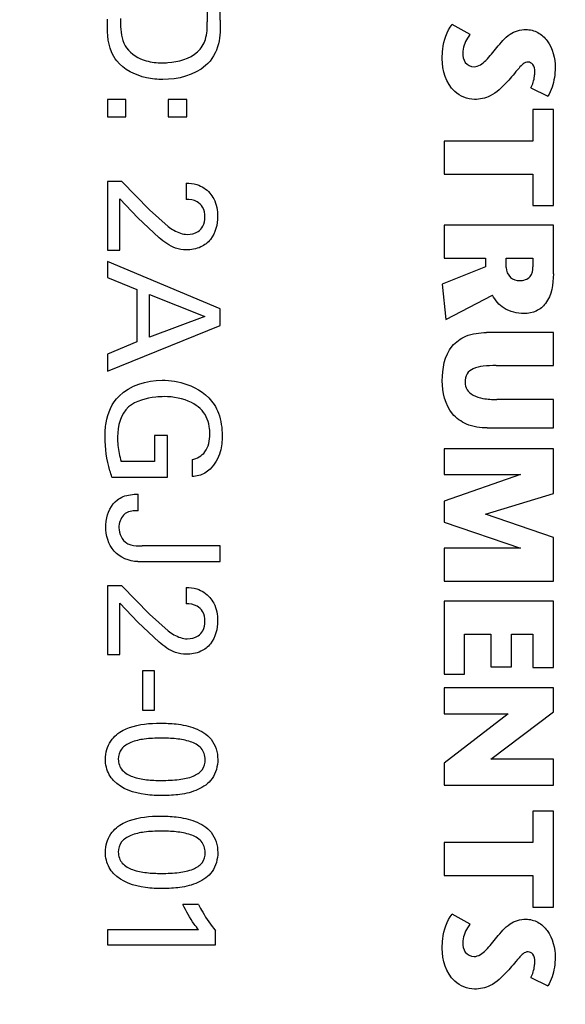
# Model space of a CAD drawing. Header units: inches. Extents: x 0 to 34, y 0 to 22.
# Tile 33 of 124: x 11.028 to 11.1154, y 15.0519 to 15.2097. Entities that reach past the tile are written whole.
import ezdxf

# ---------------------------------------------------------------- set-up
doc = ezdxf.new("R2010")
doc.units = ezdxf.units.IN
doc.header["$LTSCALE"] = 1.87
doc.header["$MEASUREMENT"] = 0
doc.layers.get('0').update_dxf_attribs({"linetype": 'CONTINUOUS'})
doc.layers.add('DIMENSIONS', color=7, linetype='CONTINUOUS')
doc.styles.get("Standard").update_dxf_attribs({"font": 'txt', "width": 0.8})
doc.dimstyles.new('DIMSTYLE_2', dxfattribs={"dimtxt": 0.125, "dimasz": 0.18, "dimexe": 0.125, "dimexo": 0.0625, "dimgap": 0.0625, "dimtad": 0, "dimtih": 1, "dimtoh": 1, "dimlfac": 2, "dimzin": 0, "dimdsep": 46, "dimtxsty": 'STANDARD', "dimblk": '_FILLED', "dimblk1": '_FILLED', "dimblk2": '_FILLED', "dimcen": 0.09, "dimazin": 0, "dimtp": 0.01, "dimtm": 0.01, "dimtfac": 1, "dimtofl": 0, "dimtmove": 0, "dimatfit": 3, "dimldrblk": '_FILLED', "dimfxl": 1, "dimtolj": 1, "dimtzin": 0, "dimarcsym": 0})
doc.dimstyles.new('DIMSTYLE_3', dxfattribs={"dimtxt": 0.125, "dimasz": 0.18, "dimexe": 0.125, "dimexo": 0.0625, "dimgap": 0.0625, "dimtad": 0, "dimtih": 1, "dimtoh": 1, "dimlfac": 2, "dimzin": 0, "dimdsep": 46, "dimtxsty": 'STANDARD', "dimblk": '_FILLED', "dimblk1": '_FILLED', "dimblk2": '_FILLED', "dimcen": 0.09, "dimazin": 0, "dimtp": 0.01, "dimtm": 0.01, "dimtfac": 1, "dimtofl": 0, "dimtmove": 0, "dimatfit": 3, "dimldrblk": '_FILLED', "dimfxl": 1, "dimtolj": 1, "dimtzin": 0, "dimarcsym": 0})

# ---------------------------------------------------------------- blocks, each defined once
blk = doc.blocks.new('_FILLED')
at = {"color": 0, "linetype": 'BYBLOCK'}
blk.add_solid([(0, 0), (-1, 0.1736111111), (-1, -0.1736111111)], dxfattribs=at)
blk = doc.blocks.new('*D8')
at = {"layer": 'DIMENSIONS', "color": 2, "linetype": 'CONTINUOUS'}
for p, q in [((13.0554424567, 15.1803553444), (14.7961090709, 15.1803553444)), ((14.6711090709, 15.1803553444), (14.6711090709, 13.7328159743)), ((14.6711090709, 12.0352766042), (14.6711090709, 13.4828159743)), ((10.6977633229, 12.0352766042), (14.7961090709, 12.0352766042))]:
    blk.add_line(p, q, dxfattribs=at)
at = {"layer": 'DIMENSIONS', "color": 2, "linetype": 'CONTINUOUS', "xscale": 0.18, "yscale": 0.18, "zscale": 0.18}
for p, rotation in [((14.6711090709, 15.1803553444), 90), ((14.6711090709, 12.0352766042), 270)]:
    blk.add_blockref('_FILLED', p, dxfattribs=dict(at, rotation=rotation))
at = {"layer": 'DIMENSIONS', "color": 2, "linetype": 'CONTINUOUS', "insert": (14.6711090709, 13.6703159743), "char_height": 0.125, "width": 1.425, "attachment_point": 2, "line_spacing_factor": 0.9}
blk.add_mtext('159.77{\\ftxt.shx;\\W1.000000;\\H0.125000; }[6.290]', dxfattribs=at)
blk = doc.blocks.new('*D9')
at = {"layer": 'DIMENSIONS', "color": 2, "linetype": 'CONTINUOUS'}
for p, q in [((12.8679404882, 14.9928533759), (12.8679404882, 10.7080922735)), ((10.4216806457, 11.7591939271), (10.4216806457, 10.7080922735)), ((10.4216806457, 10.8330922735), (11.232310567, 10.8330922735)), ((12.8679404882, 10.8330922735), (12.057310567, 10.8330922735))]:
    blk.add_line(p, q, dxfattribs=at)
at = {"layer": 'DIMENSIONS', "color": 2, "linetype": 'CONTINUOUS', "xscale": 0.18, "yscale": 0.18, "zscale": 0.18, "rotation": 180}
blk.add_blockref('_FILLED', (10.4216806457, 10.8330922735), dxfattribs=at)
at = {"layer": 'DIMENSIONS', "color": 2, "linetype": 'CONTINUOUS', "xscale": 0.18, "yscale": 0.18, "zscale": 0.18}
blk.add_blockref('_FILLED', (12.8679404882, 10.8330922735), dxfattribs=at)
at = {"layer": 'DIMENSIONS', "color": 2, "linetype": 'CONTINUOUS', "insert": (11.594810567, 10.8955922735), "char_height": 0.125, "width": 0.7, "attachment_point": 2, "line_spacing_factor": 0.9}
blk.add_mtext('124.27\\P[4.893]', dxfattribs=at)

msp = doc.modelspace()

# ---------------------------------------------------------------- linework, layer by layer
at = {"color": 7, "linetype": 'CONTINUOUS'}
for p, q in [((11.0600975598, 15.2095783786), (11.0600975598, 15.2148037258)), ((11.0580225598, 15.2123012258), (11.0580225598, 15.2093037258)), ((11.1001503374, 15.2073133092), (11.0972545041, 15.2089137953)), ((11.1098350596, 15.1987344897), (11.1125815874, 15.1973849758)), ((11.0449913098, 15.1968796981), (11.0420413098, 15.1968796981)), ((11.0420413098, 15.1968796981), (11.0420413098, 15.1941026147)), ((11.0449913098, 15.1941026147), (11.0449913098, 15.1968796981)), ((11.054719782, 15.1968796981), (11.051769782, 15.1968796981)), ((11.051769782, 15.1968796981), (11.051769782, 15.1941026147)), ((11.054719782, 15.1941026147), (11.054719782, 15.1968796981)), ((11.1134558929, 15.1952588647), (11.110180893, 15.1952588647)), ((11.110180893, 15.1952588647), (11.110180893, 15.1902065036)), ((11.1134558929, 15.1798780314), (11.1134558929, 15.1952588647)), ((11.0420413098, 15.1941026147), (11.0449913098, 15.1941026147)), ((11.051769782, 15.1941026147), (11.054719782, 15.1941026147)), ((11.110180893, 15.1902065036), (11.0959524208, 15.1902065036)), ((11.0959524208, 15.1902065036), (11.0959524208, 15.1849303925)), ((11.0959524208, 15.1849303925), (11.110180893, 15.1849303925)), ((11.110180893, 15.1849303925), (11.110180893, 15.1798780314)), ((11.0443170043, 15.1837300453), (11.0420413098, 15.1837300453)), ((11.0420413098, 15.1837300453), (11.0420413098, 15.172726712)), ((11.0487690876, 15.1792032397), (11.0443170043, 15.1837300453)), ((11.0546218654, 15.1834790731), (11.0546218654, 15.1808545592)), ((11.0440183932, 15.1809562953), (11.0468940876, 15.1779283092)), ((11.0440183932, 15.172726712), (11.0440183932, 15.1809562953)), ((11.0487690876, 15.1792032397), (11.0517461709, 15.1765278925)), ((11.110180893, 15.1798780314), (11.1134558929, 15.1798780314)), ((11.050294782, 15.174727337), (11.0468940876, 15.1779283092)), ((11.1134558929, 15.1767211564), (11.0959524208, 15.1767211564)), ((11.0959524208, 15.1767211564), (11.0959524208, 15.1714416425)), ((11.1134558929, 15.168915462), (11.1134558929, 15.1767211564)), ((11.0420413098, 15.172726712), (11.0440183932, 15.172726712)), ((11.0600975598, 15.1633308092), (11.0420413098, 15.170932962)), ((11.0420413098, 15.170932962), (11.0420413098, 15.1683559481)), ((11.0959524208, 15.1714416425), (11.1025781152, 15.1714416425)), ((11.1025781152, 15.1714416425), (11.1025781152, 15.1700683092)), ((11.105880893, 15.1714416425), (11.110180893, 15.1714416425)), ((11.105880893, 15.1699428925), (11.105880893, 15.1714416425)), ((11.110180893, 15.1714416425), (11.110180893, 15.1700412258)), ((11.1025781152, 15.1700683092), (11.0956545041, 15.1672912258)), ((11.0420413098, 15.1683559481), (11.0467413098, 15.1664065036)), ((11.0467413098, 15.1664065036), (11.0467413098, 15.158027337)), ((11.0956545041, 15.1672912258), (11.096230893, 15.1616384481)), ((11.0487690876, 15.1656058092), (11.0576225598, 15.1621030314)), ((11.0487690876, 15.1587766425), (11.0487690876, 15.1656058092)), ((11.096230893, 15.1616384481), (11.103730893, 15.1655176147)), ((11.0600975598, 15.1606516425), (11.0600975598, 15.1633308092)), ((11.0576225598, 15.1621030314), (11.0487690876, 15.1587766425)), ((11.0420413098, 15.1533516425), (11.0600975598, 15.1606516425)), ((11.1134558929, 15.1595162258), (11.1027545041, 15.1595162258)), ((11.1134558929, 15.154239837), (11.1134558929, 15.1595162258)), ((11.0467413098, 15.158027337), (11.0420413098, 15.1560780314)), ((11.0420413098, 15.1560780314), (11.0420413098, 15.1533516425)), ((11.1043079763, 15.154239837), (11.1134558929, 15.154239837)), ((11.1134558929, 15.1487870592), (11.1043822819, 15.1487870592)), ((11.1134558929, 15.1442370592), (11.1134558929, 15.1487870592)), ((11.1028767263, 15.1442370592), (11.1134558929, 15.1442370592)), ((11.051644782, 15.143002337), (11.0495690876, 15.143002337)), ((11.0495690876, 15.143002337), (11.0495690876, 15.1388759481)), ((11.051644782, 15.1363766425), (11.051644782, 15.143002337)), ((11.1134558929, 15.1409071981), (11.0959524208, 15.1409071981)), ((11.0959524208, 15.1409071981), (11.0959524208, 15.1367565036)), ((11.1134558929, 15.1337592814), (11.1134558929, 15.1409071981)), ((11.055594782, 15.1391780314), (11.055594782, 15.1364516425)), ((11.0495690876, 15.1388759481), (11.0442183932, 15.1388759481)), ((11.0427399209, 15.1363766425), (11.051644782, 15.1363766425)), ((11.0959524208, 15.1367565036), (11.1082072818, 15.1367565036)), ((11.1082072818, 15.1367565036), (11.0959524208, 15.1324842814)), ((11.046944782, 15.1309787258), (11.046944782, 15.1336301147)), ((11.1025781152, 15.1304056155), (11.1134558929, 15.1337592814)), ((11.0959524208, 15.1324842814), (11.0959524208, 15.1291544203)), ((11.1134558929, 15.1266794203), (11.1025781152, 15.1304056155)), ((11.0959524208, 15.1291544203), (11.1082072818, 15.1249565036)), ((11.1134558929, 15.1196801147), (11.1134558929, 15.1266794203)), ((11.0600975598, 15.1253294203), (11.0475683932, 15.1253294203)), ((11.0600975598, 15.122827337), (11.0600975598, 15.1253294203)), ((11.1082072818, 15.1249565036), (11.0959524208, 15.1249565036)), ((11.0959524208, 15.1249565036), (11.0959524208, 15.1196801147)), ((11.0468940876, 15.122827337), (11.0600975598, 15.122827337)), ((11.0443170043, 15.1189308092), (11.0420413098, 15.1189308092)), ((11.0420413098, 15.1189308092), (11.0420413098, 15.1079280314)), ((11.0487690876, 15.1144044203), (11.0443170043, 15.1189308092)), ((11.0546218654, 15.1186801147), (11.0546218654, 15.1160558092)), ((11.0959524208, 15.1196801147), (11.1134558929, 15.1196801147)), ((11.0440183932, 15.1161571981), (11.0468940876, 15.1131294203)), ((11.0440183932, 15.1079280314), (11.0440183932, 15.1161571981)), ((11.1134558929, 15.1164724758), (11.0959524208, 15.1164724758)), ((11.0959524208, 15.1164724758), (11.0959524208, 15.1047676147)), ((11.1134558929, 15.105846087), (11.1134558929, 15.1164724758)), ((11.0487690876, 15.1144044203), (11.0517461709, 15.1117287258)), ((11.050294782, 15.1099280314), (11.0468940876, 15.1131294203)), ((11.0992281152, 15.1111967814), (11.1034531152, 15.1111967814)), ((11.0992281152, 15.1047676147), (11.0992281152, 15.1111967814)), ((11.1034531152, 15.1111967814), (11.1034531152, 15.1059676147)), ((11.1067288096, 15.1111967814), (11.110180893, 15.1111967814)), ((11.1067288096, 15.1059676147), (11.1067288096, 15.1111967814)), ((11.110180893, 15.1111967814), (11.110180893, 15.105846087)), ((11.0420413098, 15.1079280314), (11.0440183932, 15.1079280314)), ((11.1034531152, 15.1059676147), (11.1067288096, 15.1059676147)), ((11.0495690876, 15.1053030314), (11.0476670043, 15.1053030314)), ((11.0476670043, 15.1053030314), (11.0476670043, 15.0990266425)), ((11.0495690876, 15.0990266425), (11.0495690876, 15.1053030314)), ((11.0959524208, 15.1047676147), (11.0992281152, 15.1047676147)), ((11.110180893, 15.105846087), (11.1134558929, 15.105846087)), ((11.1134558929, 15.1025905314), (11.0959524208, 15.1025905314)), ((11.0959524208, 15.1025905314), (11.0959524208, 15.098439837)), ((11.1134558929, 15.0987655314), (11.1134558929, 15.1025905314)), ((11.0476670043, 15.0990266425), (11.0495690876, 15.0990266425)), ((11.0959524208, 15.098439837), (11.1062065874, 15.098439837)), ((11.1062065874, 15.098439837), (11.0959524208, 15.0905328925)), ((11.1034329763, 15.0911634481), (11.1134558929, 15.0987655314)), ((11.0959524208, 15.0905328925), (11.0959524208, 15.0870065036)), ((11.1134558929, 15.0911634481), (11.1034329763, 15.0911634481)), ((11.1134558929, 15.0870065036), (11.1134558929, 15.0911634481)), ((11.0959524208, 15.0870065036), (11.1134558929, 15.0870065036)), ((11.1134558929, 15.0828426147), (11.110180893, 15.0828426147)), ((11.110180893, 15.0828426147), (11.110180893, 15.0777967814)), ((11.1134558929, 15.0674683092), (11.1134558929, 15.0828426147)), ((11.110180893, 15.0777967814), (11.0959524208, 15.0777967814)), ((11.0959524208, 15.0777967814), (11.0959524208, 15.0725203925)), ((11.0959524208, 15.0725203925), (11.110180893, 15.0725203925)), ((11.110180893, 15.0725203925), (11.110180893, 15.0674683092)), ((11.0566225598, 15.0678551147), (11.054119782, 15.0678551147)), ((11.110180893, 15.0674683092), (11.1134558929, 15.0674683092)), ((11.1001503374, 15.0647419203), (11.0972545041, 15.0663426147)), ((11.0566225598, 15.0638266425), (11.0420413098, 15.0638266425)), ((11.0420413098, 15.0638266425), (11.0420413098, 15.0614259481)), ((11.0593482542, 15.0614259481), (11.0593482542, 15.0636537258)), ((11.0420413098, 15.0614259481), (11.0593482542, 15.0614259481)), ((11.1098350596, 15.0561634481), (11.1125815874, 15.0548134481))]:
    msp.add_line(p, q, dxfattribs=at)
for points, knots in [([(11.0435163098, 15.2030747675), (11.0431643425, 15.2034987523), (11.0419623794, 15.2055283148), (11.0420413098, 15.2079697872), (11.0420413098, 15.2097276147)], [0, 0, 0, 0, 0.238662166, 1, 1, 1, 1]), ([(11.0440933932, 15.2098531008), (11.0440933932, 15.2094203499), (11.0441163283, 15.2078193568), (11.0443797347, 15.2060758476), (11.0450933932, 15.2051262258)], [0, 0, 0, 0, 0.2670240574, 1, 1, 1, 1]), ([(11.0564461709, 15.204502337), (11.0570333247, 15.2050316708), (11.0579846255, 15.2065996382), (11.0580225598, 15.2083659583), (11.0580225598, 15.2093037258)], [0, 0, 0, 0, 0.4574051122, 1, 1, 1, 1]), ([(11.0600975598, 15.2095783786), (11.0600975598, 15.2083078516), (11.0601338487, 15.2056659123), (11.0587739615, 15.203171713), (11.0577482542, 15.2022982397)], [0, 0, 0, 0, 0.4853493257, 1, 1, 1, 1]), ([(11.0956545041, 15.203410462), (11.0956545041, 15.2039208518), (11.0957617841, 15.2058353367), (11.0963666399, 15.2078092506), (11.0972545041, 15.2089137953)], [0, 0, 0, 0, 0.2647878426, 1, 1, 1, 1]), ([(11.1001503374, 15.2073133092), (11.100000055, 15.2071146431), (11.0993637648, 15.2062393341), (11.0989295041, 15.205151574), (11.0989295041, 15.2043124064)], [0, 0, 0, 0, 0.2288990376, 1, 1, 1, 1]), ([(11.1043822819, 15.2051872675), (11.105045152, 15.2059427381), (11.1062176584, 15.2074929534), (11.1081696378, 15.2080864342), (11.1090545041, 15.2080864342)], [0, 0, 0, 0, 0.5317969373, 1, 1, 1, 1]), ([(11.1090545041, 15.2080864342), (11.1097140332, 15.2080864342), (11.1110656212, 15.2077374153), (11.1131756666, 15.2057462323), (11.113754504, 15.2034596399), (11.113754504, 15.2019625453)], [0, 0, 0, 0, 0.2337626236, 0.4693717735, 1, 1, 1, 1]), ([(11.0450933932, 15.2051262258), (11.0458393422, 15.2041310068), (11.0478160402, 15.2029323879), (11.04994353, 15.2027492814), (11.0508204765, 15.2027492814)], [0, 0, 0, 0, 0.5864808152, 1, 1, 1, 1]), ([(11.0508204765, 15.2027492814), (11.0511207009, 15.2027492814), (11.0530827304, 15.2028272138), (11.0552049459, 15.2033759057), (11.0564461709, 15.204502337)], [0, 0, 0, 0, 0.1519064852, 1, 1, 1, 1]), ([(11.0989295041, 15.2043124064), (11.0989295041, 15.2037945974), (11.0991327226, 15.202674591), (11.1002310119, 15.2021117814), (11.1007538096, 15.2021117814)], [0, 0, 0, 0, 0.4976029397, 1, 1, 1, 1]), ([(11.1007538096, 15.2021117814), (11.101470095, 15.2021117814), (11.1029208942, 15.203222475), (11.1037927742, 15.2045113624), (11.1043822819, 15.2051872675)], [0, 0, 0, 0, 0.444028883, 1, 1, 1, 1]), ([(11.0509190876, 15.2000738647), (11.0500319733, 15.2000738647), (11.0473366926, 15.2003179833), (11.0446598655, 15.2016498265), (11.0435163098, 15.2030747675)], [0, 0, 0, 0, 0.3268440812, 1, 1, 1, 1]), ([(11.1008017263, 15.1968831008), (11.099665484, 15.1968831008), (11.0965977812, 15.1982155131), (11.0956545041, 15.2015437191), (11.0956545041, 15.203410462)], [0, 0, 0, 0, 0.3783709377, 1, 1, 1, 1]), ([(11.1094072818, 15.2028611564), (11.1088291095, 15.2028611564), (11.1075863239, 15.2015568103), (11.1067195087, 15.2004002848), (11.1060572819, 15.1996839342)], [0, 0, 0, 0, 0.3721201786, 1, 1, 1, 1]), ([(11.1104788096, 15.2013115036), (11.1104788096, 15.2017122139), (11.1103795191, 15.2024603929), (11.1096897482, 15.2028611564), (11.1094072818, 15.2028611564)], [0, 0, 0, 0, 0.58653984, 1, 1, 1, 1]), ([(11.1098350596, 15.1987344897), (11.1101699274, 15.1992939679), (11.1104297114, 15.200183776), (11.1104788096, 15.2010724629), (11.1104788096, 15.2013115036)], [0, 0, 0, 0, 0.7317397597, 1, 1, 1, 1]), ([(11.113754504, 15.2019625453), (11.113754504, 15.2014371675), (11.1136110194, 15.1998580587), (11.1131414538, 15.198285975), (11.1125815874, 15.1973849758)], [0, 0, 0, 0, 0.3312271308, 1, 1, 1, 1]), ([(11.1060572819, 15.1996839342), (11.1052528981, 15.1988236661), (11.1037591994, 15.197314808), (11.1016639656, 15.1968831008), (11.1008017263, 15.1968831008)], [0, 0, 0, 0, 0.5773313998, 1, 1, 1, 1]), ([(11.0546218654, 15.1834790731), (11.055204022, 15.1834628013), (11.0566240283, 15.1833288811), (11.0578822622, 15.1825019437), (11.0584225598, 15.1818786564)], [0, 0, 0, 0, 0.4138446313, 1, 1, 1, 1]), ([(11.0584225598, 15.1818786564), (11.0586665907, 15.1815926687), (11.0594173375, 15.1804720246), (11.0596704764, 15.1790885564), (11.0596704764, 15.1781283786)], [0, 0, 0, 0, 0.2813739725, 1, 1, 1, 1]), ([(11.0576461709, 15.1780300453), (11.0576461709, 15.1785820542), (11.0574805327, 15.1795967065), (11.0562748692, 15.1807146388), (11.0552198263, 15.1808545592), (11.0546218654, 15.1808545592)], [0, 0, 0, 0, 0.3543952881, 0.6161030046, 1, 1, 1, 1]), ([(11.0596704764, 15.1781283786), (11.0596704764, 15.1768477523), (11.0591693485, 15.1747544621), (11.0569199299, 15.1730102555), (11.0554201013, 15.1727776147), (11.0546218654, 15.1727776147)], [0, 0, 0, 0, 0.4675364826, 0.7085766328, 1, 1, 1, 1]), ([(11.0548218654, 15.1752528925), (11.0554184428, 15.1752528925), (11.0564482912, 15.1754643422), (11.057502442, 15.1766008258), (11.0576461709, 15.1775252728), (11.0576461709, 15.1780300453)], [0, 0, 0, 0, 0.4027321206, 0.6592427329, 1, 1, 1, 1]), ([(11.0517461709, 15.1765278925), (11.0520475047, 15.1763084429), (11.0529579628, 15.1756666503), (11.0540741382, 15.1752528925), (11.0548218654, 15.1752528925)], [0, 0, 0, 0, 0.3326848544, 1, 1, 1, 1]), ([(11.0546218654, 15.1727776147), (11.054052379, 15.1727776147), (11.052409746, 15.1730163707), (11.0511130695, 15.1740808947), (11.050294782, 15.174727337)], [0, 0, 0, 0, 0.3532113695, 1, 1, 1, 1]), ([(11.105880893, 15.1699428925), (11.105880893, 15.1693653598), (11.1063919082, 15.1682259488), (11.1075226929, 15.1678405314), (11.108030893, 15.1678405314)], [0, 0, 0, 0, 0.5319289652, 1, 1, 1, 1]), ([(11.108030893, 15.1678405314), (11.1086474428, 15.1678405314), (11.1099730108, 15.1682268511), (11.110180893, 15.169513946), (11.110180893, 15.1700412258)], [0, 0, 0, 0, 0.5390223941, 1, 1, 1, 1]), ([(11.1134558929, 15.168915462), (11.1134558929, 15.1672865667), (11.1130962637, 15.1647905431), (11.1107800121, 15.162805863), (11.1094457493, 15.1625641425), (11.1087836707, 15.1625641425)], [0, 0, 0, 0, 0.5564300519, 0.7738341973, 1, 1, 1, 1]), ([(11.1087836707, 15.1625641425), (11.1076686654, 15.1625641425), (11.1055305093, 15.1630298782), (11.1041386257, 15.1646890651), (11.103730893, 15.1655176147)], [0, 0, 0, 0, 0.5469882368, 1, 1, 1, 1]), ([(11.0956545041, 15.1517884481), (11.0956545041, 15.1537103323), (11.0961861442, 15.1568587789), (11.099551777, 15.1592660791), (11.1016327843, 15.1595162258), (11.1027545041, 15.1595162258)], [0, 0, 0, 0, 0.4864755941, 0.716065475, 1, 1, 1, 1]), ([(11.1043079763, 15.154239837), (11.1036029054, 15.154239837), (11.1023570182, 15.1541977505), (11.1006926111, 15.1538817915), (11.0994730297, 15.1529586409), (11.0993031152, 15.152004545), (11.0993031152, 15.1515370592)], [0, 0, 0, 0, 0.3292603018, 0.5821449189, 0.7816892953, 1, 1, 1, 1]), ([(11.050769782, 15.1518801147), (11.0521171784, 15.1518801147), (11.0552805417, 15.1514292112), (11.0581136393, 15.1495053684), (11.0591211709, 15.1480044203)], [0, 0, 0, 0, 0.427046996, 1, 1, 1, 1]), ([(11.1028767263, 15.1442370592), (11.1017472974, 15.1442370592), (11.0996374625, 15.1445355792), (11.0963542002, 15.1469233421), (11.0956545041, 15.1499454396), (11.0956545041, 15.1517884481)], [0, 0, 0, 0, 0.2895373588, 0.5275313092, 1, 1, 1, 1]), ([(11.0993031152, 15.1515370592), (11.0993031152, 15.1511330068), (11.099529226, 15.150266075), (11.1006688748, 15.1493518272), (11.1023476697, 15.1488693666), (11.1036469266, 15.1487870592), (11.1043822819, 15.1487870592)], [0, 0, 0, 0, 0.1896660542, 0.3923264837, 0.6548171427, 1, 1, 1, 1]), ([(11.0416413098, 15.142802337), (11.0416413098, 15.1435536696), (11.0417663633, 15.1458854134), (11.0427539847, 15.1482386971), (11.0438926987, 15.1493537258)], [0, 0, 0, 0, 0.3203898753, 1, 1, 1, 1]), ([(11.0510954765, 15.1492551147), (11.0506582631, 15.1492551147), (11.0486909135, 15.1491392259), (11.0466024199, 15.148601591), (11.0454190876, 15.1476037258)], [0, 0, 0, 0, 0.2202454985, 1, 1, 1, 1]), ([(11.0568968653, 15.1473294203), (11.0564738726, 15.1477098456), (11.0547423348, 15.1488847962), (11.0525947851, 15.1492551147), (11.0510954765, 15.1492551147)], [0, 0, 0, 0, 0.2750686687, 1, 1, 1, 1]), ([(11.0584225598, 15.1432537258), (11.0584225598, 15.143661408), (11.058343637, 15.1451242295), (11.0576958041, 15.1466238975), (11.0568968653, 15.1473294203)], [0, 0, 0, 0, 0.2766674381, 1, 1, 1, 1]), ([(11.0591211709, 15.1480044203), (11.059415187, 15.1475692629), (11.0601829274, 15.1459802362), (11.0603961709, 15.1441992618), (11.0603961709, 15.1429787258)], [0, 0, 0, 0, 0.3008367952, 1, 1, 1, 1]), ([(11.0427399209, 15.1363766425), (11.0426279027, 15.1367126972), (11.0419641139, 15.1387848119), (11.0416413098, 15.1409797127), (11.0416413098, 15.142802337)], [0, 0, 0, 0, 0.16272668, 1, 1, 1, 1]), ([(11.0436420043, 15.142802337), (11.0436420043, 15.1423358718), (11.0436970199, 15.1410087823), (11.043966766, 15.1396981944), (11.0442183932, 15.1388759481)], [0, 0, 0, 0, 0.351690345, 1, 1, 1, 1]), ([(11.055594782, 15.1391780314), (11.0563774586, 15.139306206), (11.0581045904, 15.1403288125), (11.0584225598, 15.1422668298), (11.0584225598, 15.1432537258)], [0, 0, 0, 0, 0.4455635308, 1, 1, 1, 1]), ([(11.0603961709, 15.1429787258), (11.0603961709, 15.1421222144), (11.0602420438, 15.1401765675), (11.059233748, 15.1384034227), (11.0584704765, 15.1376516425)], [0, 0, 0, 0, 0.4442842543, 1, 1, 1, 1]), ([(11.0584704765, 15.1376516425), (11.058220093, 15.1374119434), (11.057387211, 15.1367402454), (11.0563022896, 15.1365027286), (11.055594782, 15.1364516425)], [0, 0, 0, 0, 0.3282500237, 1, 1, 1, 1]), ([(11.0436420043, 15.1327315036), (11.0439176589, 15.1329348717), (11.0449442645, 15.1334946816), (11.0461324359, 15.1336301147), (11.046944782, 15.1336301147)], [0, 0, 0, 0, 0.296609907, 1, 1, 1, 1]), ([(11.0417670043, 15.1284287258), (11.0417670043, 15.1287283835), (11.0418662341, 15.1303012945), (11.0426165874, 15.1319548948), (11.0436420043, 15.1327315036)], [0, 0, 0, 0, 0.1889427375, 1, 1, 1, 1]), ([(11.0449676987, 15.1305787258), (11.0448311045, 15.1304927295), (11.0441567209, 15.1299214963), (11.0438656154, 15.128969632), (11.0438656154, 15.1282558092)], [0, 0, 0, 0, 0.1844199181, 1, 1, 1, 1]), ([(11.0468940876, 15.122827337), (11.0455050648, 15.122827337), (11.0425464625, 15.1240679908), (11.0417670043, 15.1270517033), (11.0417670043, 15.1284287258)], [0, 0, 0, 0, 0.5021692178, 1, 1, 1, 1]), ([(11.0451406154, 15.1257537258), (11.0453293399, 15.1256433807), (11.0461165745, 15.1253524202), (11.0469589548, 15.1253294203), (11.0475683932, 15.1253294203)], [0, 0, 0, 0, 0.2640116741, 1, 1, 1, 1]), ([(11.0546218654, 15.1186801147), (11.0552040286, 15.1186638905), (11.0566240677, 15.1185297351), (11.0578822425, 15.1177027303), (11.0584225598, 15.1170794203)], [0, 0, 0, 0, 0.4138379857, 1, 1, 1, 1]), ([(11.0584225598, 15.1170794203), (11.0586665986, 15.1167935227), (11.0594174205, 15.1156730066), (11.0596704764, 15.1142895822), (11.0596704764, 15.1133294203)], [0, 0, 0, 0, 0.2813432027, 1, 1, 1, 1]), ([(11.0576461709, 15.1132308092), (11.0576461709, 15.1137828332), (11.0574804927, 15.1147975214), (11.0562749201, 15.1159155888), (11.0552198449, 15.1160558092), (11.0546218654, 15.1160558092)], [0, 0, 0, 0, 0.3543884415, 0.6161089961, 1, 1, 1, 1]), ([(11.0596704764, 15.1133294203), (11.0596704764, 15.1120488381), (11.0591692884, 15.1099556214), (11.0569199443, 15.1082113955), (11.0554201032, 15.1079787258), (11.0546218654, 15.1079787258)], [0, 0, 0, 0, 0.467526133, 0.7085723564, 1, 1, 1, 1]), ([(11.0548218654, 15.1104537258), (11.0554184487, 15.1104537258), (11.0564482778, 15.1106652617), (11.0575024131, 15.1118016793), (11.0576461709, 15.1127260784), (11.0576461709, 15.1132308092)], [0, 0, 0, 0, 0.402746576, 0.6592620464, 1, 1, 1, 1]), ([(11.0517461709, 15.1117287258), (11.052047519, 15.111509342), (11.0529580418, 15.1108676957), (11.054074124, 15.1104537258), (11.0548218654, 15.1104537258)], [0, 0, 0, 0, 0.3326644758, 1, 1, 1, 1]), ([(11.0546218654, 15.1079787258), (11.0540523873, 15.1079787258), (11.0524097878, 15.1082172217), (11.0511130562, 15.1092816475), (11.050294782, 15.1099280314)], [0, 0, 0, 0, 0.3532182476, 1, 1, 1, 1]), ([(11.0445676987, 15.0958058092), (11.0448840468, 15.0959635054), (11.0467473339, 15.0967613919), (11.0488272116, 15.0969315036), (11.050494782, 15.0969315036)], [0, 0, 0, 0, 0.1748968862, 1, 1, 1, 1]), ([(11.050494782, 15.0969315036), (11.0513371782, 15.0969315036), (11.0532248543, 15.0968471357), (11.0560907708, 15.0962698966), (11.0590040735, 15.0945591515), (11.0596975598, 15.0922604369), (11.0596975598, 15.0911259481)], [0, 0, 0, 0, 0.2080243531, 0.4651418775, 0.7198452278, 1, 1, 1, 1]), ([(11.0416926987, 15.0911766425), (11.0416926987, 15.0921840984), (11.0422453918, 15.0941374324), (11.0437743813, 15.0954143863), (11.0445676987, 15.0958058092)], [0, 0, 0, 0, 0.5324587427, 1, 1, 1, 1]), ([(11.0506204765, 15.0945308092), (11.0497203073, 15.0945308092), (11.0480672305, 15.0944574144), (11.0458651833, 15.0939997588), (11.0441406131, 15.0929534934), (11.0437676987, 15.0917259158), (11.0437676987, 15.0911530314)], [0, 0, 0, 0, 0.3196906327, 0.5851649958, 0.7965429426, 1, 1, 1, 1]), ([(11.0576968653, 15.091102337), (11.0576968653, 15.0917466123), (11.0571970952, 15.0931232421), (11.0552266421, 15.0940950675), (11.0530148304, 15.0944777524), (11.0514257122, 15.0945308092), (11.0506204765, 15.0945308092)], [0, 0, 0, 0, 0.2226842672, 0.4526859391, 0.7216821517, 1, 1, 1, 1]), ([(11.0430183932, 15.0877287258), (11.0427502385, 15.0880133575), (11.0420009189, 15.0890294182), (11.0416926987, 15.0903165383), (11.0416926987, 15.0911766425)], [0, 0, 0, 0, 0.3125528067, 1, 1, 1, 1]), ([(11.0437676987, 15.0911530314), (11.0437676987, 15.0905298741), (11.0442498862, 15.0891985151), (11.0461459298, 15.0882221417), (11.048309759, 15.0878154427), (11.0498714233, 15.087752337), (11.0506676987, 15.087752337)], [0, 0, 0, 0, 0.2204371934, 0.4495241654, 0.7183235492, 1, 1, 1, 1]), ([(11.0506676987, 15.087752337), (11.0516193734, 15.087752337), (11.0533380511, 15.0878192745), (11.0556057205, 15.0882581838), (11.0573447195, 15.0893071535), (11.0576968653, 15.090532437), (11.0576968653, 15.091102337)], [0, 0, 0, 0, 0.3311365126, 0.5962071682, 0.8017025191, 1, 1, 1, 1]), ([(11.0596975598, 15.0911259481), (11.0596975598, 15.0900518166), (11.0591510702, 15.0879034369), (11.0565361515, 15.0860897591), (11.0537262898, 15.0854339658), (11.0518125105, 15.0853280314), (11.050894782, 15.0853280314)], [0, 0, 0, 0, 0.2727431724, 0.5149488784, 0.7669706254, 1, 1, 1, 1]), ([(11.050894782, 15.0853280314), (11.0499753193, 15.0853280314), (11.0472294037, 15.0854184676), (11.0442920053, 15.0863669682), (11.0430183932, 15.0877287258)], [0, 0, 0, 0, 0.3302676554, 1, 1, 1, 1]), ([(11.0416926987, 15.076277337), (11.0416926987, 15.077284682), (11.0422453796, 15.0792378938), (11.0437744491, 15.0805144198), (11.0445676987, 15.0809058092)], [0, 0, 0, 0, 0.5324526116, 1, 1, 1, 1]), ([(11.0445676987, 15.0809058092), (11.0448840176, 15.0810636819), (11.0467471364, 15.0818621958), (11.0488271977, 15.0820321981), (11.050494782, 15.0820321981)], [0, 0, 0, 0, 0.1749172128, 1, 1, 1, 1]), ([(11.050494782, 15.0820321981), (11.0513371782, 15.0820321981), (11.0532248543, 15.0819478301), (11.0560907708, 15.081370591), (11.0590040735, 15.0796598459), (11.0596975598, 15.0773611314), (11.0596975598, 15.0762266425)], [0, 0, 0, 0, 0.2080243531, 0.4651418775, 0.7198452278, 1, 1, 1, 1]), ([(11.0506204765, 15.0796315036), (11.0497203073, 15.0796315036), (11.0480672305, 15.0795581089), (11.0458651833, 15.0791004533), (11.0441406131, 15.0780541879), (11.0437676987, 15.0768266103), (11.0437676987, 15.0762537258)], [0, 0, 0, 0, 0.3196906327, 0.5851649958, 0.7965429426, 1, 1, 1, 1]), ([(11.0576968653, 15.0762030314), (11.0576968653, 15.0768473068), (11.0571970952, 15.0782239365), (11.0552266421, 15.079195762), (11.0530148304, 15.0795784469), (11.0514257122, 15.0796315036), (11.0506204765, 15.0796315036)], [0, 0, 0, 0, 0.2226842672, 0.4526859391, 0.7216821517, 1, 1, 1, 1]), ([(11.0430183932, 15.0728294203), (11.0427502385, 15.073114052), (11.0420009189, 15.0741301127), (11.0416926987, 15.0754172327), (11.0416926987, 15.076277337)], [0, 0, 0, 0, 0.3125528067, 1, 1, 1, 1]), ([(11.0437676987, 15.0762537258), (11.0437676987, 15.0756305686), (11.0442498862, 15.0742992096), (11.0461459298, 15.0733228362), (11.048309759, 15.0729161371), (11.0498714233, 15.0728530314), (11.0506676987, 15.0728530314)], [0, 0, 0, 0, 0.2204371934, 0.4495241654, 0.7183235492, 1, 1, 1, 1]), ([(11.0506676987, 15.0728530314), (11.0516193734, 15.0728530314), (11.0533380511, 15.0729199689), (11.0556057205, 15.0733588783), (11.0573447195, 15.0744078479), (11.0576968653, 15.0756331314), (11.0576968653, 15.0762030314)], [0, 0, 0, 0, 0.3311365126, 0.5962071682, 0.8017025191, 1, 1, 1, 1]), ([(11.0596975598, 15.0762266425), (11.0596975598, 15.0751525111), (11.0591510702, 15.0730041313), (11.0565361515, 15.0711904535), (11.0537262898, 15.0705346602), (11.0518125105, 15.0704287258), (11.050894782, 15.0704287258)], [0, 0, 0, 0, 0.2727431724, 0.5149488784, 0.7669706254, 1, 1, 1, 1]), ([(11.050894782, 15.0704287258), (11.0499753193, 15.0704287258), (11.0472294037, 15.0705191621), (11.0442920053, 15.0714676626), (11.0430183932, 15.0728294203)], [0, 0, 0, 0, 0.3302676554, 1, 1, 1, 1]), ([(11.0566225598, 15.0638266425), (11.0563777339, 15.064118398), (11.0554346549, 15.0653915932), (11.0546306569, 15.0667668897), (11.054119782, 15.0678551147)], [0, 0, 0, 0, 0.240592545, 1, 1, 1, 1]), ([(11.0566225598, 15.0678551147), (11.0568347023, 15.0674475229), (11.0576475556, 15.0659887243), (11.0585636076, 15.0645767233), (11.0593482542, 15.0636537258)], [0, 0, 0, 0, 0.2749921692, 1, 1, 1, 1]), ([(11.0956545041, 15.0608426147), (11.0956545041, 15.0613521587), (11.0957618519, 15.0632657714), (11.0963682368, 15.0652371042), (11.0972545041, 15.0663426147)], [0, 0, 0, 0, 0.2644988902, 1, 1, 1, 1]), ([(11.1043822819, 15.0626127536), (11.105044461, 15.0633700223), (11.106216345, 15.0649225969), (11.1081697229, 15.065514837), (11.1090545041, 15.065514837)], [0, 0, 0, 0, 0.5320430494, 1, 1, 1, 1]), ([(11.1090545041, 15.065514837), (11.1097140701, 15.065514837), (11.111065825, 15.0651652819), (11.1131748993, 15.0631736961), (11.113754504, 15.0608878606), (11.113754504, 15.0593912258)], [0, 0, 0, 0, 0.2337975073, 0.4694853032, 1, 1, 1, 1]), ([(11.1001503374, 15.0647419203), (11.1000000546, 15.0645432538), (11.099363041, 15.0636671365), (11.0989295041, 15.0625779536), (11.0989295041, 15.0617377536)], [0, 0, 0, 0, 0.2286825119, 1, 1, 1, 1]), ([(11.1007538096, 15.0595405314), (11.1014702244, 15.0595405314), (11.1029195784, 15.0606517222), (11.1037918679, 15.0619390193), (11.1043822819, 15.0626127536)], [0, 0, 0, 0, 0.4443592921, 1, 1, 1, 1]), ([(11.1008017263, 15.0543120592), (11.0996654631, 15.0543120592), (11.0965966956, 15.0556451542), (11.0956545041, 15.0589749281), (11.0956545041, 15.0608426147)], [0, 0, 0, 0, 0.3782563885, 1, 1, 1, 1]), ([(11.0989295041, 15.0617377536), (11.0989295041, 15.0612212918), (11.0991346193, 15.0601035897), (11.100230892, 15.0595405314), (11.1007538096, 15.0595405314)], [0, 0, 0, 0, 0.4968943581, 1, 1, 1, 1]), ([(11.1094072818, 15.0602863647), (11.1088294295, 15.0602863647), (11.1075860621, 15.0589847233), (11.1067192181, 15.0578287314), (11.1060572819, 15.0571127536)], [0, 0, 0, 0, 0.3721036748, 1, 1, 1, 1]), ([(11.1104788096, 15.0587405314), (11.1104788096, 15.0591405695), (11.1103793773, 15.0598884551), (11.1096894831, 15.0602863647), (11.1094072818, 15.0602863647)], [0, 0, 0, 0, 0.5863603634, 1, 1, 1, 1]), ([(11.1098350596, 15.0561634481), (11.1101712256, 15.0567218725), (11.1104296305, 15.0576126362), (11.1104788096, 15.0585012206), (11.1104788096, 15.0587405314)], [0, 0, 0, 0, 0.7314471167, 1, 1, 1, 1]), ([(11.113754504, 15.0593912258), (11.113754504, 15.0588661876), (11.1136102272, 15.057287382), (11.1131436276, 15.0557135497), (11.1125815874, 15.0548134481)], [0, 0, 0, 0, 0.3310030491, 1, 1, 1, 1]), ([(11.1060572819, 15.0571127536), (11.1052533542, 15.056251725), (11.103759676, 15.0547417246), (11.1016638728, 15.0543120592), (11.1008017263, 15.0543120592)], [0, 0, 0, 0, 0.5774082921, 1, 1, 1, 1])]:
    msp.add_open_spline(points, degree=3, knots=knots, dxfattribs=at)
for points in [[(11.0577482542, 15.2022982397), (11.0559258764, 15.2007456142), (11.0533131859, 15.2000738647), (11.0509190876, 15.2000738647)], [(11.0438926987, 15.1493537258), (11.0456309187, 15.1510691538), (11.048327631, 15.1518801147), (11.050769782, 15.1518801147)], [(11.0454190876, 15.1476037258), (11.0441310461, 15.146484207), (11.0436420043, 15.1445089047), (11.0436420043, 15.142802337)], [(11.046944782, 15.1309787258), (11.0462728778, 15.1309534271), (11.0455298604, 15.1309476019), (11.0449676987, 15.1305787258)], [(11.0438656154, 15.1282558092), (11.0438656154, 15.127319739), (11.04434493, 15.1262467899), (11.0451406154, 15.1257537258)]]:
    msp.add_open_spline(points, degree=3, dxfattribs=at)

# ---------------------------------------------------------------- dimensions: what is measured, and where the dimension line sits
at = {"layer": 'DIMENSIONS', "color": 2, "linetype": 'CONTINUOUS'}
dim = msp.add_linear_dim(base=(14.6711090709, 12.0352766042), p1=(12.9929424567, 15.1803553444), p2=(10.6352633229, 12.0352766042), angle=270, dimstyle='DIMSTYLE_2', dxfattribs=at)
dim.commit()
dim.dimension.update_dxf_attribs({"geometry": '*D8', "text_midpoint": (14.6711090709, 13.6078159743), "dimtype": 160})
dim = msp.add_linear_dim(base=(12.8679404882, 10.8330922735), p1=(10.4216806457, 11.8216939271), p2=(12.8679404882, 15.0553533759), text='<>\\P[]', dimstyle='DIMSTYLE_3', dxfattribs=at)
dim.commit()
dim.dimension.update_dxf_attribs({"geometry": '*D9', "text_midpoint": (11.644810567, 10.7393422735), "dimtype": 160})

doc.saveas('drawing.dxf')
